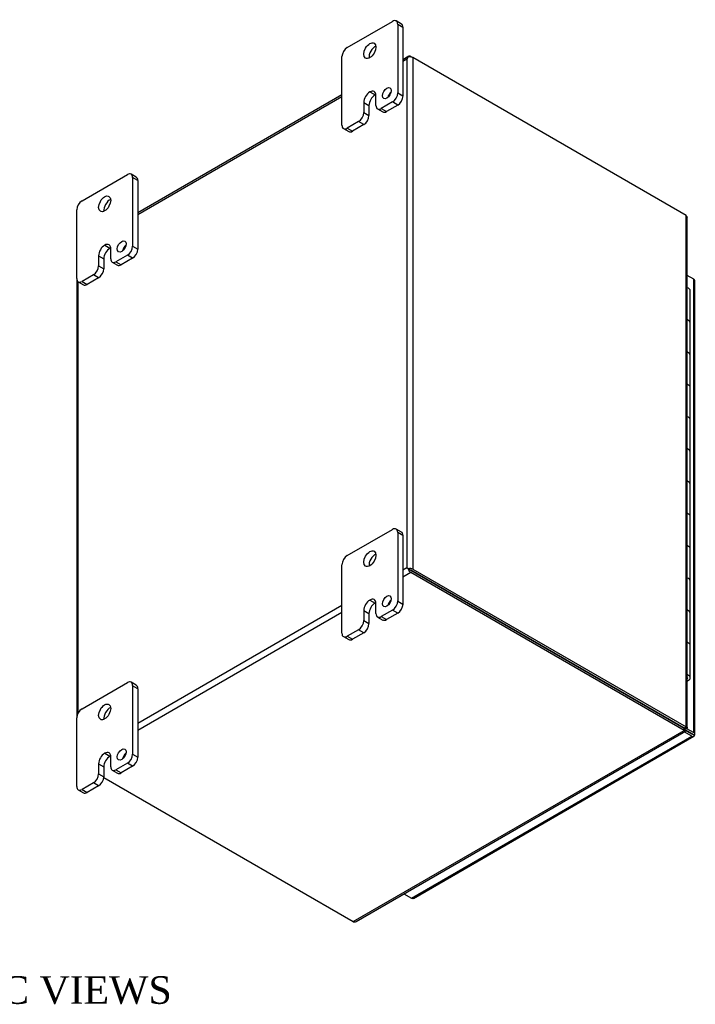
# Model space of a CAD drawing. Header units: inches. Extents: x 5 to 117, y 2 to 79.
# Tile 7 of 7: x 100 to 117, y 53 to 78. Entities that reach past the tile are written whole.
import ezdxf
from ezdxf.enums import TextEntityAlignment as Align

# ---------------------------------------------------------------- set-up
doc = ezdxf.new("R2010")
doc.units = ezdxf.units.IN
doc.header["$MEASUREMENT"] = 0
for name, color, linetype in [('COM48439', 7, 'CONTINUOUS'), ('COM70219', 7, 'CONTINUOUS'), ('COM71780-2', 7, 'CONTINUOUS'), ('DEFAULT', 7, 'CONTINUOUS'), ('FET07710', 7, 'CONTINUOUS'), ('HNG10620-12B', 7, 'CONTINUOUS'), ('HNG10620-12C', 7, 'CONTINUOUS'), ('HNG10620-12P', 7, 'CONTINUOUS')]:
    doc.layers.add(name, color=color, linetype=linetype)
doc.styles.add('SEACAD_TIMES_NEW_ROMAN', font='times.ttf')

msp = doc.modelspace()

# ---------------------------------------------------------------- linework, layer by layer
at = {"layer": 'COM48439', "color": 7}
for p, q in [((109.995, 77.467), (109.847, 77.382)), ((109.847, 77.345), (109.948, 77.403)), ((109.948, 77.403), (109.948, 64.516)), ((109.977, 77.445), (109.977, 77.445)), ((110.049, 77.462), (110.1, 77.433)), ((117.019, 73.438), (110.1, 77.433)), ((110.1, 77.433), (110.1, 64.486)), ((108.301, 76.489), (103.13, 73.503)), ((103.13, 73.467), (108.301, 76.452)), ((117.019, 60.492), (117.019, 73.438)), ((117.05, 60.473), (117.05, 73.369)), ((101.583, 71.837), (101.583, 60.729)), ((101.615, 60.838), (101.615, 71.764)), ((109.948, 64.516), (109.847, 64.458)), ((110.049, 64.398), (109.847, 64.281)), ((109.998, 64.486), (109.948, 64.516)), ((109.977, 64.498), (110.049, 64.457)), ((109.977, 64.498), (110.049, 64.457)), ((110.049, 64.457), (116.968, 60.463)), ((116.968, 60.463), (110.049, 64.457)), ((116.968, 60.404), (110.049, 64.398)), ((110.1, 64.486), (117.019, 60.492)), ((110.222, 64.357), (110.222, 64.357)), ((108.301, 63.565), (103.13, 60.579)), ((108.301, 63.388), (103.13, 60.403)), ((108.584, 55.564), (116.968, 60.404)), ((108.66, 55.571), (117, 60.386)), ((116.968, 60.463), (117.019, 60.492)), ((116.968, 60.463), (116.968, 60.404)), ((116.989, 60.436), (116.969, 60.447)), ((116.989, 60.436), (116.969, 60.447)), ((116.969, 60.441), (117, 60.423)), ((117.002, 60.458), (116.981, 60.469)), ((117.002, 60.458), (116.981, 60.469)), ((116.987, 60.472), (117.019, 60.454)), ((117, 60.423), (116.989, 60.436)), ((117.019, 60.454), (117.002, 60.458)), ((102.268, 59.211), (108.584, 55.564))]:
    msp.add_line(p, q, dxfattribs=at)
for centre, start, end in [((116.958, 73.369), 0, 48.6182), ((108.614, 55.651), 251.3818, 300)]:
    msp.add_arc(centre, 0.0923, start, end, dxfattribs=at)
for centre, major_axis, ratio, start_param, end_param in [((110.024, 77.359), (0.076, 0.132), 0.577982, 1.230411, 1.570248), ((110.024, 77.359), (0.076, 0.132), 0.577982, 1.231508, 1.571345), ((110.049, 77.374), (0.054, -0.0935), 0.57735, 2.356194, 3.587154), ((110.024, 77.388), (0.108, 0), 0.57735, 0.785398, 2.016358), ((110.024, 64.472), (-0.108, 0.062), 0.000948, -1.124689, -0.784852), ((110.024, 64.472), (-0.108, 0.062), 0.000948, 0.784852, 1.124689), ((110.024, 64.442), (0.108, 0), 0.57735, 0.785398, 2.016358), ((110.049, 64.486), (0.054, -0.0935), 0.57735, 4.266828, 5.497787), ((110.024, 64.472), (0.036, -0.0207), 0.000948, 0.785944, 2.356741), ((110.024, 64.472), (0.036, -0.0208), 0.000948, 3.926445, 5.497241)]:
    msp.add_ellipse(centre, major_axis=major_axis, ratio=ratio, start_param=start_param, end_param=end_param, dxfattribs=at)
for points in [[(116.969, 60.441), (116.97, 60.441), (116.969, 60.445), (116.968, 60.454)], [(116.969, 60.439), (116.969, 60.439), (116.969, 60.44), (116.969, 60.441)]]:
    msp.add_open_spline(points, degree=3, dxfattribs=at)
for points, knots in [([(116.968, 60.404), (116.974, 60.396), (116.98, 60.39), (116.992, 60.384), (116.996, 60.384), (117.003, 60.388), (117.005, 60.392), (117.006, 60.405), (117.004, 60.413), (117, 60.423)], [0, 0, 0, 0, 0.25, 0.25, 0.5, 0.5, 0.75, 0.75, 1, 1, 1, 1]), ([(116.975, 60.467), (116.979, 60.468), (116.986, 60.471), (116.989, 60.472), (116.989, 60.473)], [0, 0, 0, 0, 0.4000004, 0.8000008, 0.8000008, 0.8000008, 0.8000008]), ([(117.019, 60.492), (117.029, 60.49), (117.037, 60.488), (117.047, 60.481), (117.05, 60.477), (117.05, 60.469), (117.047, 60.465), (117.037, 60.458), (117.029, 60.456), (117.019, 60.454)], [0, 0, 0, 0, 0.25, 0.25, 0.5, 0.5, 0.75, 0.75, 1, 1, 1, 1])]:
    msp.add_open_spline(points, degree=3, knots=knots, dxfattribs=at)
at = {"layer": 'COM70219', "color": 7}
msp.add_line((110.457, 64.222), (110.457, 64.222), dxfattribs=at)
at = {"layer": 'COM71780-2', "color": 7}
for p, q in [((117.212, 71.829), (117.05, 71.922)), ((117.212, 60.348), (117.212, 71.829)), ((117.243, 60.304), (117.243, 71.785)), ((116.675, 60.632), (116.675, 60.631)), ((116.703, 60.615), (116.703, 60.615)), ((117.161, 60.26), (116.971, 60.369)), ((117.003, 60.41), (117.161, 60.319)), ((117.161, 60.319), (117.003, 60.41)), ((117.025, 60.456), (117.212, 60.348)), ((117.161, 60.319), (117.161, 60.319)), ((117.161, 60.319), (117.161, 60.319)), ((117.161, 60.319), (117.212, 60.289)), ((117.233, 60.277), (117.161, 60.319)), ((117.233, 60.277), (117.161, 60.319)), ((110.059, 56.16), (117.161, 60.26)), ((110.113, 56.154), (117.215, 60.255)), ((109.869, 56.269), (110.059, 56.16))]:
    msp.add_line(p, q, dxfattribs=at)
for centre, major_axis, ratio, start_param, end_param in [((117.135, 71.785), (-0.108, 0), 0.57735, 3.141593, 3.926991), ((117.135, 60.334), (-0.036, 0.0207), 0.000948, 2.356741, 3.927537), ((117.135, 60.334), (-0.036, 0.0208), 0.000948, 2.355648, 3.926445), ((117.135, 60.304), (-0.108, 0), 0.57735, 2.696031, 3.926991), ((117.161, 60.348), (-0.054, 0.0935), 0.57735, 2.356194, 3.587154), ((117.135, 60.334), (0.108, -0.062), 0.000948, -0.784852, -0.445015), ((117.135, 60.334), (0.108, -0.062), 0.000948, 0.445015, 0.784852), ((110.059, 56.248), (-0.054, 0.0935), 0.57735, 2.356194, 3.141593)]:
    msp.add_ellipse(centre, major_axis=major_axis, ratio=ratio, start_param=start_param, end_param=end_param, dxfattribs=at)
at = {"layer": 'FET07710', "color": 7}
for p, q in [((108.433, 77.688), (109.582, 78.352)), ((109.808, 78.285), (109.676, 78.361)), ((109.715, 78.275), (109.715, 76.54)), ((109.847, 78.199), (109.715, 78.275)), ((109.847, 78.199), (109.847, 76.464)), ((108.301, 75.724), (108.301, 77.459)), ((109.008, 76.565), (109.008, 76.565)), ((109.008, 76.565), (109.14, 76.489)), ((109.008, 76.565), (109.14, 76.489)), ((109.715, 76.54), (109.847, 76.464)), ((108.854, 76.298), (108.854, 76.043)), ((108.854, 76.298), (108.986, 76.222)), ((109.14, 76.489), (109.14, 76.489)), ((109.162, 76.221), (109.162, 76.476)), ((109.582, 76.311), (109.295, 76.145)), ((109.715, 76.234), (109.582, 76.311)), ((108.854, 76.043), (108.986, 75.967)), ((108.986, 76.222), (108.986, 75.967)), ((109.201, 76.135), (109.333, 76.059)), ((109.295, 76.145), (109.427, 76.068)), ((109.715, 76.234), (109.427, 76.068)), ((108.721, 75.813), (108.433, 75.647)), ((108.853, 75.737), (108.721, 75.813)), ((108.34, 75.638), (108.472, 75.562)), ((108.433, 75.647), (108.566, 75.571)), ((108.853, 75.737), (108.566, 75.571)), ((101.716, 73.81), (102.865, 74.473)), ((103.091, 74.406), (102.959, 74.483)), ((102.997, 74.397), (102.997, 72.662)), ((103.13, 74.321), (102.997, 74.397)), ((103.13, 74.321), (103.13, 72.585)), ((101.583, 71.845), (101.583, 73.58)), ((102.291, 72.687), (102.29, 72.687)), ((102.29, 72.687), (102.423, 72.61)), ((102.291, 72.687), (102.423, 72.611)), ((102.423, 72.611), (102.423, 72.61)), ((102.445, 72.343), (102.445, 72.598)), ((102.997, 72.662), (103.13, 72.585)), ((102.136, 72.42), (102.136, 72.165)), ((102.136, 72.42), (102.268, 72.343)), ((102.268, 72.343), (102.268, 72.088)), ((102.865, 72.432), (102.577, 72.266)), ((102.997, 72.356), (102.71, 72.19)), ((102.997, 72.356), (102.865, 72.432)), ((102.136, 72.165), (102.268, 72.088)), ((102.484, 72.257), (102.616, 72.181)), ((102.577, 72.266), (102.71, 72.19)), ((102.004, 71.935), (101.716, 71.769)), ((102.136, 71.859), (101.848, 71.692)), ((102.136, 71.859), (102.004, 71.935)), ((101.622, 71.759), (101.754, 71.683)), ((101.716, 71.769), (101.848, 71.692)), ((108.433, 64.829), (109.582, 65.492)), ((109.808, 65.425), (109.676, 65.501)), ((109.715, 65.415), (109.715, 63.68)), ((109.847, 65.339), (109.715, 65.415)), ((109.847, 65.339), (109.847, 63.604)), ((108.301, 62.864), (108.301, 64.599)), ((109.008, 63.705), (109.008, 63.705)), ((109.008, 63.705), (109.14, 63.629)), ((109.008, 63.705), (109.14, 63.629)), ((109.14, 63.629), (109.14, 63.629)), ((109.162, 63.361), (109.162, 63.616)), ((109.715, 63.68), (109.847, 63.604)), ((108.854, 63.438), (108.854, 63.183)), ((108.854, 63.438), (108.986, 63.362)), ((108.986, 63.362), (108.986, 63.107)), ((109.582, 63.451), (109.295, 63.285)), ((109.715, 63.374), (109.427, 63.208)), ((109.715, 63.374), (109.582, 63.451)), ((108.854, 63.183), (108.986, 63.107)), ((109.201, 63.275), (109.333, 63.199)), ((109.295, 63.285), (109.427, 63.208)), ((108.721, 62.953), (108.433, 62.787)), ((108.853, 62.877), (108.566, 62.711)), ((108.853, 62.877), (108.721, 62.953)), ((108.34, 62.778), (108.472, 62.702)), ((108.433, 62.787), (108.566, 62.711)), ((101.716, 60.95), (102.865, 61.614)), ((103.091, 61.547), (102.959, 61.623)), ((102.997, 61.537), (102.997, 59.802)), ((103.13, 61.461), (102.997, 61.537)), ((103.13, 61.461), (103.13, 59.726)), ((101.583, 58.986), (101.583, 60.721)), ((102.291, 59.827), (102.29, 59.827)), ((102.29, 59.827), (102.423, 59.751)), ((102.291, 59.827), (102.423, 59.751)), ((102.423, 59.751), (102.423, 59.751)), ((102.445, 59.483), (102.445, 59.738)), ((102.865, 59.572), (102.577, 59.406)), ((102.997, 59.496), (102.865, 59.572)), ((102.997, 59.802), (103.13, 59.726)), ((102.136, 59.56), (102.136, 59.305)), ((102.136, 59.56), (102.268, 59.484)), ((102.268, 59.484), (102.268, 59.228)), ((102.484, 59.397), (102.616, 59.321)), ((102.577, 59.406), (102.71, 59.33)), ((102.997, 59.496), (102.71, 59.33)), ((102.004, 59.075), (101.716, 58.909)), ((102.136, 58.999), (102.004, 59.075)), ((102.136, 59.305), (102.268, 59.228)), ((101.622, 58.9), (101.754, 58.823)), ((101.716, 58.909), (101.848, 58.833)), ((102.136, 58.999), (101.848, 58.833))]:
    msp.add_line(p, q, dxfattribs=at)
for centre, major_axis, start_param, end_param in [((109.582, 78.199), (-0.094, -0.162), 2.356194, 3.926991), ((109.715, 78.122), (-0.094, -0.162), 2.356194, 3.141593), ((108.433, 77.535), (0.094, 0.162), 0.785398, 2.356194), ((109.14, 77.535), (0.109, 0.189), 0.649107, 2.492486), ((109.008, 76.387), (0.109, 0.189), 0.785398, 2.356194), ((109.008, 76.387), (-0.109, -0.189), 2.356194, 3.926991), ((109.571, 76.457), (0.078, 0.135), 1.008936, 2.132657), ((109.582, 76.464), (-0.094, -0.162), 0.785398, 2.356194), ((109.14, 76.311), (0.109, 0.189), 0.785398, 2.356194), ((109.14, 76.311), (-0.109, -0.189), 3.793313, 3.926991), ((109.715, 76.387), (0.094, 0.162), 3.926991, 5.497787), ((108.721, 75.966), (-0.094, -0.162), 0.785398, 2.356194), ((109.295, 76.298), (0.094, 0.162), 2.356194, 3.926991), ((109.427, 76.221), (0.094, 0.162), 3.141593, 3.926991), ((108.853, 75.89), (0.094, 0.162), 3.926991, 5.497787), ((108.433, 75.8), (0.094, 0.162), 2.356194, 3.926991), ((108.566, 75.724), (0.094, 0.162), 3.141593, 3.926991), ((102.865, 74.32), (-0.094, -0.162), 2.356194, 3.926991), ((102.997, 74.244), (-0.094, -0.162), 2.356194, 3.141593), ((101.716, 73.657), (0.094, 0.162), 0.785398, 2.356194), ((102.423, 73.657), (0.109, 0.189), 0.649107, 2.492486), ((102.29, 72.509), (0.109, 0.189), 0.785398, 2.356194), ((102.423, 72.432), (0.109, 0.189), 0.785398, 2.356194), ((102.291, 72.509), (-0.109, -0.189), 2.356194, 3.926991), ((102.423, 72.433), (-0.109, -0.189), 3.793313, 3.926991), ((102.853, 72.579), (0.078, 0.135), 1.008936, 2.132657), ((102.865, 72.585), (-0.094, -0.162), 0.785398, 2.356194), ((102.997, 72.509), (0.094, 0.162), 3.926991, 5.497787), ((102.577, 72.419), (0.094, 0.162), 2.356194, 3.926991), ((102.004, 72.088), (-0.094, -0.162), 0.785398, 2.356194), ((102.136, 72.012), (0.094, 0.162), 3.926991, 5.497787), ((102.71, 72.343), (0.094, 0.162), 3.141593, 3.926991), ((101.716, 71.922), (0.094, 0.162), 2.356194, 3.926991), ((101.848, 71.846), (0.094, 0.162), 3.141593, 3.926991), ((109.582, 65.339), (-0.094, -0.162), 2.356194, 3.926991), ((109.715, 65.263), (-0.094, -0.162), 2.356194, 3.141593), ((108.433, 64.675), (0.094, 0.162), 0.785398, 2.356194), ((109.14, 64.676), (0.109, 0.189), 0.649107, 2.492486), ((109.008, 63.527), (0.109, 0.189), 0.785398, 2.356194), ((109.14, 63.451), (0.109, 0.189), 0.785398, 2.356194), ((109.008, 63.527), (-0.109, -0.189), 2.356194, 3.926991), ((109.14, 63.451), (-0.109, -0.189), 3.793313, 3.926991), ((109.571, 63.598), (0.078, 0.135), 1.008936, 2.132657), ((109.582, 63.604), (-0.094, -0.162), 0.785398, 2.356194), ((109.715, 63.527), (0.094, 0.162), 3.926991, 5.497787), ((109.295, 63.438), (0.094, 0.162), 2.356194, 3.926991), ((108.721, 63.107), (-0.094, -0.162), 0.785398, 2.356194), ((108.853, 63.03), (0.094, 0.162), 3.926991, 5.497787), ((109.427, 63.362), (0.094, 0.162), 3.141593, 3.926991), ((108.433, 62.94), (0.094, 0.162), 2.356194, 3.926991), ((108.566, 62.864), (0.094, 0.162), 3.141593, 3.926991), ((102.865, 61.461), (-0.094, -0.162), 2.356194, 3.926991), ((102.997, 61.384), (-0.094, -0.162), 2.356194, 3.141593), ((101.716, 60.797), (0.094, 0.162), 0.785398, 2.356194), ((102.423, 60.797), (0.109, 0.189), 0.649107, 2.492486), ((102.29, 59.649), (0.109, 0.189), 0.785398, 2.356194), ((102.291, 59.649), (-0.109, -0.189), 2.356194, 3.926991), ((102.853, 59.719), (0.078, 0.135), 1.008936, 2.132657), ((102.423, 59.573), (0.109, 0.189), 0.785398, 2.356194), ((102.423, 59.573), (-0.109, -0.189), 3.793313, 3.926991), ((102.865, 59.725), (-0.094, -0.162), 0.785398, 2.356194), ((102.997, 59.649), (0.094, 0.162), 3.926991, 5.497787), ((102.577, 59.56), (0.094, 0.162), 2.356194, 3.926991), ((102.71, 59.483), (0.094, 0.162), 3.141593, 3.926991), ((102.004, 59.228), (-0.094, -0.162), 0.785398, 2.356194), ((102.136, 59.152), (0.094, 0.162), 3.926991, 5.497787), ((101.716, 59.062), (0.094, 0.162), 2.356194, 3.926991), ((101.848, 58.986), (0.094, 0.162), 3.141593, 3.926991)]:
    msp.add_ellipse(centre, major_axis=major_axis, ratio=0.57735, start_param=start_param, end_param=end_param, dxfattribs=at)
for centre, major_axis in [((109.008, 77.612), (0.109, 0.189)), ((109.439, 76.534), (0.078, 0.135)), ((102.29, 73.733), (0.109, 0.189)), ((102.721, 72.655), (0.078, 0.135)), ((109.008, 64.752), (0.109, 0.189)), ((109.439, 63.674), (0.078, 0.135)), ((102.29, 60.874), (0.109, 0.189)), ((102.721, 59.796), (0.078, 0.135))]:
    msp.add_ellipse(centre, major_axis=major_axis, ratio=0.57735, dxfattribs=at)
at = {"layer": 'HNG10620-12B', "color": 7}
for p, q in [((117.123, 69.901), (117.123, 70.718)), ((117.123, 68.268), (117.123, 69.085)), ((117.123, 66.635), (117.123, 67.452)), ((117.123, 65.002), (117.123, 65.819)), ((117.123, 63.369), (117.123, 64.186)), ((117.123, 61.736), (117.123, 62.553))]:
    msp.add_line(p, q, dxfattribs=at)
for centre, major_axis, start_param, end_param in [((116.969, 70.718), (-0.154, 0), 3.141593, 4.157881), ((116.969, 69.901), (-0.154, 0), 3.141593, 4.157881), ((116.969, 69.085), (-0.154, 0), 3.141593, 4.157881), ((116.969, 68.268), (-0.154, 0), 3.141593, 4.157881), ((116.969, 67.452), (-0.154, 0), 3.141593, 4.157881), ((116.969, 66.635), (-0.154, 0), 3.141593, 4.157881), ((116.969, 65.819), (-0.154, 0), 3.141593, 4.157881), ((116.969, 65.002), (-0.154, 0), 3.141593, 4.157881), ((116.969, 64.186), (-0.154, 0), 3.141593, 4.157881), ((116.969, 63.369), (-0.154, 0), 3.141593, 4.157881), ((116.969, 62.553), (-0.154, 0), 3.141593, 4.157881), ((116.969, 61.736), (-0.154, 0), 2.125304, 4.157881), ((116.969, 61.736), (-0.0938, 0), 2.612966, 3.670219)]:
    msp.add_ellipse(centre, major_axis=major_axis, ratio=0.57735, start_param=start_param, end_param=end_param, dxfattribs=at)
at = {"layer": 'HNG10620-12C', "color": 7}
for p, q in [((117.123, 70.718), (117.123, 71.534)), ((117.123, 69.085), (117.123, 69.901)), ((117.123, 67.452), (117.123, 68.268)), ((117.123, 65.819), (117.123, 66.635)), ((117.123, 64.186), (117.123, 65.002)), ((117.123, 62.553), (117.123, 63.369))]:
    msp.add_line(p, q, dxfattribs=at)
for centre in [(116.969, 71.534), (116.969, 70.718), (116.969, 69.901), (116.969, 69.085), (116.969, 68.268), (116.969, 67.452), (116.969, 66.635), (116.969, 65.819), (116.969, 65.002), (116.969, 64.186), (116.969, 63.369), (116.969, 62.553)]:
    msp.add_ellipse(centre, major_axis=(0.154, 0), ratio=0.57735, start_param=0, end_param=1.016289, dxfattribs=at)
at = {"layer": 'HNG10620-12P', "color": 7}
msp.add_ellipse((116.969, 61.736), major_axis=(-0.0938, 0), ratio=0.57735, start_param=2.612966, end_param=3.670219, dxfattribs=at)

# ---------------------------------------------------------------- texts
at = {"layer": 'DEFAULT', "color": 7, "style": 'SEACAD_TIMES_NEW_ROMAN'}
msp.add_text('ISOMETRIC VIEWS', height=0.7, dxfattribs=at).set_placement((94.679, 54.184), align=Align.TOP_LEFT)

doc.saveas('drawing.dxf')
